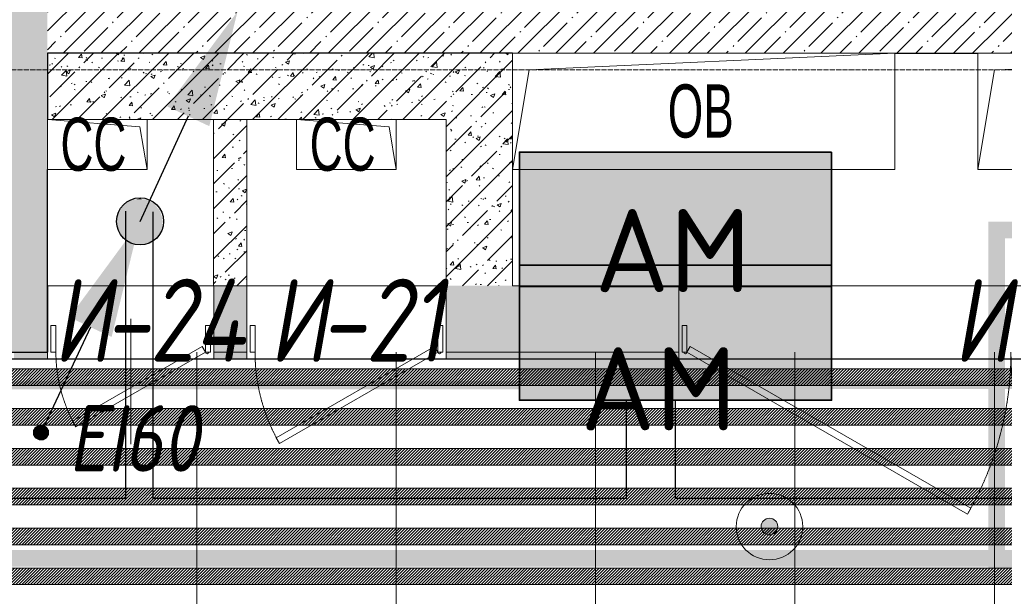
# Model space of a CAD drawing. Header units: millimetres. Extents: x -521669 to 178656, y -69521 to 560843.
# Tile 101 of 256: x -183736 to -180773, y 529444 to 531180. Entities that reach past the tile are written whole.
import ezdxf
from ezdxf import colors
from ezdxf.entities.mleader import LeaderData, LeaderLine
from ezdxf.math import Vec2, Vec3

# ---------------------------------------------------------------- set-up
doc = ezdxf.new("R2010")
doc.units = ezdxf.units.MM
for name, pattern in [('( Hidden )', [0.375, 0.25, -0.125]), ('-D1-02х01', [3, 2, -1]), ('-D1-03x03', [6, 3, -3]), ('-D1d1-15x02', [19, 15, -2, 0, -2]), ('DASHDOT', [25.4, 12.7, -6.35, 0, -6.35])]:
    doc.linetypes.add(name, pattern=pattern)
doc.layers.get('Defpoints').update_dxf_attribs({"color": 31})
for name, color, linetype, lineweight in [('_0', 7, 'Continuous', 13), ('A-DETL-GENF', 7, 'Continuous', 5), ('A-DOOR', 7, 'Continuous', 5), ('A-DOOR-IDEN', 7, 'Continuous', 9), ('A-GENM-HDLN', 7, '-D1-03x03', 5), ('A-WALL', 7, 'Continuous', 5), ('A-WALL-FNSH', 8, 'Continuous', 5), ('dim_pot', 183, 'Continuous', 9), ('dim_razv', 93, 'DASHDOT', 9), ('I-WALL', 7, 'Continuous', 5), ('M-EQPM', 7, 'Continuous', 5), ('M-EQPM-IDEN', 7, 'Continuous', 5), ('pot', 183, 'Continuous', 15), ('pot sh', 183, 'Continuous', 15), ('S-GRID', 7, 'Continuous', 5)]:
    doc.layers.add(name, color=color, linetype=linetype, lineweight=lineweight)
doc.layers.add('PDF17_0', color=30, linetype='Continuous', true_color=0xff7f00)
doc.layers.add('PDF17_Оборудование', color=7, linetype='Continuous', true_color=0xffffff)
for name, color, linetype in [('PDF17_Выноски', 7, 'Continuous'), ('PDF17_Стояк', 5, 'Continuous'), ('PDF_Text', 7, 'Continuous')]:
    doc.layers.add(name, color=color, linetype=linetype)
doc.layers.add('pol', color=7, linetype='Continuous', lineweight=15, true_color=0x738991)
doc.layers.add('Сводный план', color=1, linetype='Continuous', lineweight=0, true_color=0xff0000)
doc.styles.add('Arial Narrow_4', font='txt', dxfattribs={"width": 0.75, "height": 200})
doc.styles.add('fl_iso paper', font='isocpeur.ttf', dxfattribs={"width": 0.8, "oblique": 10})
doc.styles.add('In tre', font='isocpeur.ttf', dxfattribs={"width": 0.8, "oblique": 10})
doc.styles.add('PDF ISOCPEUR', font='isocpeur.ttf')
pattern_1 = [(45, (-192252.935, 520379.37), (-57.02463, 57.02463), []), (45, (-192195.91, 520379.37), (-57.02463, 57.02463), [100.806, -20.161, 3.353, -16.808])]
pattern_2 = [(45, (-192252.93, 520379.37), (-75.43415, 75.43415), [106.68, -17.78, 3.556, -17.78]), (45, (-192252.93, 520454.75), (-75.43415, 75.43415), []), (50, (-192252.93, 520379.37), (127.5292, -11.1576), [13.335, -146.685]), (355, (-192252.93, 520379.37), (-24.6697, 133.74), [10.668, -117.348]), (100.451, (-192242.31, 520378.44), (102.8597, 122.5818), [11.333, -124.663]), (46.184, (-192252.93, 520414.93), (189.7552, -29.4304), [20.002, -220.027]), (96.636, (-192237.12, 520412.47), (166.1822, 173.1996), [17, -186.995]), (351.184, (-192252.93, 520414.93), (166.184, 173.1976), [16.002, -176.022]), (21, (-192235.15, 520406.04), (106.13027, -71.586), [13.335, -146.685]), (326, (-192235.15, 520406.04), (43.2619, 128.9318), [10.668, -117.348]), (71.451, (-192226.31, 520400.07), (149.392, 57.34505), [11.333, -124.663]), (37.5, (-192252.935, 520379.367), (2.16223, 59.18836), [3.353, -112.573, 3.353, -115.773, -117.792]), (37.5, (-192252.935, 520379.367), (2.16223, 59.18836), [-235.052, 3.353, -114.44]), (7.5, (-192252.935, 520379.367), (46.77386, 70.12615), [3.353, -64.567, 3.353, -109.906, -44.894]), (7.5, (-192252.935, 520379.367), (46.77386, 70.12615), [-181.178, 3.353, -41.542]), (327.5, (-192292.584, 520379.367), (94.91367, -4.01009), [3.353, -41.097, 3.353, -135.331, -184.023]), (327.5, (-192292.584, 520379.367), (94.91367, -4.01009), [-183.134, 3.353, -180.67]), (317.5, (-192310.36, 520379.37), (103.69057, 17.7988), [3.353, -54.432, 3.353, -88.748, -130.683]), (317.5, (-192310.36, 520379.37), (103.69057, 17.7988), [-149.885, 3.353, -127.33])]

# ---------------------------------------------------------------- blocks, each defined once
blk = doc.blocks.new('fhjhjd2344')
at = {"layer": 'PDF17_0', "lineweight": 25}
for points in [[(8885.6, 10174.3), (8885.6, 9308.9), (7296.4, 9308.9)], [(17902.5, 19550.9), (17902.5, 12356.1), (17902.5, 9306.7), (14510.3, 9308.9), (14510.3, 11518.1), (13619.4, 11518.1), (13619.4, 13253.3), (13306.2, 13253.3), (13306.2, 11518.1), (12836.4, 11518.1), (12836.4, 12584.6), (11575.2, 12584.6), (11575.2, 11175.3), (14023.6, 11175.3), (14023.6, 9308.9), (10540.4, 9308.9), (10540.4, 9605.1), (10392.3, 9605.1), (10392.3, 9308.9), (8968.2, 9308.9), (8968.2, 10172.2)]]:
    blk.add_lwpolyline(points, dxfattribs=at)
at = {"layer": 'PDF17_Выноски', "transparency": 33554559}
for points in [[(8631.7, 9507.8), (8612.6, 9524.7), (8606.3, 9514.1)], [(8606.3, 9514.1), (8606.3, 9501.4), (8631.7, 9507.8)], [(8625.3, 9531), (8631.7, 9507.8), (8612.6, 9524.7)], [(8638, 9531), (8625.3, 9531), (8631.7, 9507.8)], [(8631.7, 9507.8), (8648.6, 9524.7), (8638, 9531)], [(8655, 9514.1), (8631.7, 9507.8), (8648.6, 9524.7)], [(8655, 9501.4), (8655, 9514.1), (8631.7, 9507.8)], [(8606.3, 9501.4), (8631.7, 9507.8), (8612.6, 9490.8)], [(8631.7, 9507.8), (8612.6, 9490.8), (8625.3, 9484.5)], [(8625.3, 9484.5), (8638, 9484.5), (8631.7, 9507.8)], [(8638, 9484.5), (8631.7, 9507.8), (8648.6, 9490.8)], [(8631.7, 9507.8), (8648.6, 9490.8), (8655, 9501.4)]]:
    blk.add_solid(points, dxfattribs=at)
at = {"layer": 'PDF17_Оборудование', "transparency": 33554559}
for points in [[(11010.2, 10352.1), (10070.7, 10352.1), (11010.2, 9947.9)], [(10070.7, 10352.1), (11010.2, 9947.9), (10070.7, 9947.9)], [(11010.2, 10011.4), (10070.7, 10011.4), (11010.2, 9605.1)], [(10070.7, 10011.4), (11010.2, 9605.1), (10070.7, 9605.1)]]:
    blk.add_solid(points, dxfattribs=at)
at = {"layer": 'PDF17_Стояк', "lineweight": 30}
for points in [[(9074, 10460), (8927.9, 10142.6)], [(8779.8, 9825.2), (8631.7, 9507.8)]]:
    blk.add_lwpolyline(points, dxfattribs=at)
at = {"layer": 'PDF17_Стояк', "lineweight": 25}
blk.add_circle((8929, 10143.7), 70.9, dxfattribs=at)
at = {"layer": 'PDF17_Стояк', "transparency": 33554559}
for points in [[(9222.1, 10775.3), (9137.4, 10430.4), (9010.5, 10489.7)], [(8881.4, 10195.5), (8976.6, 10191.3), (8877.2, 10191.3)], [(8887.7, 10199.7), (8972.4, 10195.5), (8881.4, 10195.5)], [(8972.4, 10195.5), (8881.4, 10195.5), (8976.6, 10191.3)], [(8892, 10201.9), (8968.2, 10199.7), (8887.7, 10199.7)], [(8968.2, 10199.7), (8887.7, 10199.7), (8972.4, 10195.5)], [(8898.3, 10206.1), (8961.8, 10201.9), (8892, 10201.9)], [(8961.8, 10201.9), (8892, 10201.9), (8968.2, 10199.7)], [(8904.7, 10208.2), (8955.5, 10206.1), (8898.3, 10206.1)], [(8955.5, 10206.1), (8898.3, 10206.1), (8961.8, 10201.9)], [(8911, 10210.3), (8949.1, 10208.2), (8904.7, 10208.2)], [(8949.1, 10208.2), (8904.7, 10208.2), (8955.5, 10206.1)], [(8917.4, 10210.3), (8942.8, 10210.3), (8911, 10210.3)], [(8942.8, 10210.3), (8911, 10210.3), (8949.1, 10208.2)], [(8930.1, 10212.4), (8934.3, 10210.3), (8917.4, 10210.3)], [(8934.3, 10210.3), (8917.4, 10210.3), (8942.8, 10210.3)], [(8862.3, 10168), (8993.5, 10161.7), (8860.2, 10161.7)], [(8864.5, 10174.3), (8991.4, 10168), (8862.3, 10168)], [(8991.4, 10168), (8862.3, 10168), (8993.5, 10161.7)], [(8868.7, 10180.7), (8989.3, 10174.3), (8864.5, 10174.3)], [(8989.3, 10174.3), (8864.5, 10174.3), (8991.4, 10168)], [(8872.9, 10184.9), (8985.1, 10180.7), (8868.7, 10180.7)], [(8985.1, 10180.7), (8868.7, 10180.7), (8989.3, 10174.3)], [(8877.2, 10191.3), (8980.9, 10184.9), (8872.9, 10184.9)], [(8980.9, 10184.9), (8872.9, 10184.9), (8985.1, 10180.7)], [(8976.6, 10191.3), (8877.2, 10191.3), (8980.9, 10184.9)], [(8927.9, 10142.6), (8843.3, 9795.6), (8716.3, 9854.8)], [(8860.2, 10161.7), (8995.7, 10155.3), (8858.1, 10155.3)], [(8995.7, 10155.3), (8858.1, 10155.3), (8995.7, 10149)], [(8858.1, 10155.3), (8995.7, 10149), (8858.1, 10149)], [(8995.7, 10149), (8858.1, 10149), (8997.8, 10142.6)], [(8858.1, 10149), (8997.8, 10142.6), (8858.1, 10142.6)], [(8997.8, 10142.6), (8858.1, 10142.6), (8995.7, 10136.3)], [(8858.1, 10142.6), (8995.7, 10136.3), (8858.1, 10136.3)], [(8995.7, 10136.3), (8858.1, 10136.3), (8995.7, 10127.8)], [(8858.1, 10136.3), (8995.7, 10127.8), (8858.1, 10127.8)], [(8993.5, 10161.7), (8860.2, 10161.7), (8995.7, 10155.3)], [(8995.7, 10127.8), (8858.1, 10127.8), (8993.5, 10121.4)], [(8858.1, 10127.8), (8993.5, 10121.4), (8860.2, 10121.4)], [(8993.5, 10121.4), (8860.2, 10121.4), (8991.4, 10115.1)], [(8860.2, 10121.4), (8991.4, 10115.1), (8862.3, 10115.1)], [(8991.4, 10115.1), (8862.3, 10115.1), (8989.3, 10110.9)], [(8862.3, 10115.1), (8989.3, 10110.9), (8864.5, 10110.9)], [(8989.3, 10110.9), (8864.5, 10110.9), (8985.1, 10104.5)], [(8864.5, 10110.9), (8985.1, 10104.5), (8868.7, 10104.5)], [(8985.1, 10104.5), (8868.7, 10104.5), (8980.9, 10098.2)], [(8868.7, 10104.5), (8980.9, 10098.2), (8872.9, 10098.2)], [(8980.9, 10098.2), (8872.9, 10098.2), (8976.6, 10093.9)], [(8872.9, 10098.2), (8976.6, 10093.9), (8877.2, 10093.9)], [(8976.6, 10093.9), (8877.2, 10093.9), (8972.4, 10089.7)], [(8877.2, 10093.9), (8972.4, 10089.7), (8881.4, 10089.7)], [(8972.4, 10089.7), (8881.4, 10089.7), (8968.2, 10085.5)], [(8881.4, 10089.7), (8968.2, 10085.5), (8887.7, 10085.5)], [(8968.2, 10085.5), (8887.7, 10085.5), (8961.8, 10081.2)], [(8887.7, 10085.5), (8961.8, 10081.2), (8892, 10081.2)], [(8961.8, 10081.2), (8892, 10081.2), (8955.5, 10079.1)], [(8892, 10081.2), (8955.5, 10079.1), (8898.3, 10079.1)], [(8955.5, 10079.1), (8898.3, 10079.1), (8949.1, 10074.9)], [(8898.3, 10079.1), (8949.1, 10074.9), (8904.7, 10074.9)], [(8949.1, 10074.9), (8904.7, 10074.9), (8942.8, 10074.9)], [(8904.7, 10074.9), (8942.8, 10074.9), (8911, 10074.9)], [(8911, 10074.9), (8917.4, 10072.8), (8934.3, 10072.8)], [(8911, 10074.9), (8942.8, 10074.9), (8934.3, 10072.8)], [(8917.4, 10072.8), (8934.3, 10072.8), (8930.1, 10072.8)]]:
    blk.add_solid(points, dxfattribs=at)
at = {"layer": 'PDF_Text', "color": 177, "lineweight": 35, "true_color": 0x283188}
for points in [[(11010.2, 10352.1), (10070.7, 10352.1), (10070.7, 9947.9), (11010.2, 9947.9)], [(11010.2, 10011.4), (10070.7, 10011.4), (10070.7, 9605.1), (11010.2, 9605.1)]]:
    blk.add_lwpolyline(points, close=True, dxfattribs=at)
at = {"layer": 'PDF_Text', "color": 177, "true_color": 0x283188, "char_height": 249.93, "attachment_point": 7, "style": 'PDF ISOCPEUR'}
for s, insert in [('АМ', (10297.1, 9930.4)), ('АМ ', (10254.6, 9514.1))]:
    blk.add_mtext(s, dxfattribs=dict(at, insert=insert))
blk = doc.blocks.new('uyuty575')
at = {"layer": 'Сводный план', "lineweight": 13, "true_color": 0x00c200}
h = blk.add_hatch(color=92, dxfattribs=at)
h.dxf.hatch_style = 1
edge = h.paths.add_edge_path()
edge.add_arc((10823.2, 9224.8), 25, 0, 360)
at = {"layer": 'Сводный план', "color": 96, "true_color": 0x008000, "const_width": 50}
for points in [[(12111, 10442.8), (12100.1, 10118.8), (11507, 10118), (11507, 9125.7), (11775.3, 9122), (11775, 7351.5)], [(27847.6, 9129.4), (6981.5, 9129.5), (7127.2, 9125.8), (7125, 7640.5)]]:
    blk.add_lwpolyline(points, dxfattribs=at)
at = {"layer": 'Сводный план', "color": 92, "lineweight": 13, "true_color": 0x00c200}
for radius in [100, 25]:
    blk.add_circle((10823.2, 9224.8), radius, dxfattribs=at)
blk = doc.blocks.new('A_MEQ_DoorWall - ОВ-7411846-50_AS_M_L35')
at = {"layer": 'A-DOOR'}
for p, q in [((-5.6, 587.5), (-850, 100)), ((-840, 82.7), (4.4, 570.2)), ((4.4, 570.2), (-5.6, 587.5)), ((245.6, 570.2), (255.6, 587.5)), ((1090, 82.7), (245.6, 570.2)), ((255.6, 587.5), (1100, 100)), ((-875, 100), (-875, -100)), ((-850, 100), (-865, 100)), ((-865, 100), (-865, 20)), ((-850, 20), (-850, 100)), ((-850, 100), (-840, 82.7)), ((1100, 100), (1090, 82.7)), ((1115, 100), (1100, 100)), ((1100, 100), (1100, 20)), ((1115, 20), (1115, 100)), ((1125, 100), (1125, -100)), ((-865, 20), (-850, 20)), ((1100, 20), (1115, 20))]:
    blk.add_line(p, q, dxfattribs=at)
at = {"layer": 'A-DOOR', "linetype": '-D1-02х01'}
for centre, start, end in [((-850, 100), 360, 30), ((1100, 100), 150, 180)]:
    blk.add_arc(centre, 975, start, end, dxfattribs=at)
at = {"layer": 'A-DOOR'}
for centre in [(-855, 100), (1105, 100)]:
    blk.add_arc(centre, 5, 0, 180, dxfattribs=at)
blk = doc.blocks.new('A_MEQ_OpeningShaft-Rectangular - СС-5234638-50_AS_M_L35')
at = {"layer": 'A-DETL-GENF'}
for p, q in [((0, 150), (300, 150)), ((21.4, 21.4), (0, 150)), ((0, 150), (300, 150)), ((0, 0), (0, 150)), ((0, 150), (21.4, 21.4)), ((300, 150), (300, 0)), ((300, 0), (300, 150)), ((300, 0), (0, 0)), ((300, 0), (21.4, 21.4)), ((21.4, 21.4), (300, 0))]:
    blk.add_line(p, q, dxfattribs=at)
at = {"layer": 'A-GENM-HDLN'}
for p, q in [((0, 150), (0, 0)), ((300, 150), (0, 150)), ((300, 0), (300, 150)), ((0, 0), (300, 0))]:
    blk.add_line(p, q, dxfattribs=at)
blk = doc.blocks.new('A_MEQ_OpeningShaft-Rectangular - ОВ-5047632-50_AS_M_L35')
at = {"layer": 'A-DETL-GENF'}
for p, q in [((1150, 0), (0, 0)), ((0, 0), (0, -350)), ((50, -50), (1150, 0)), ((1150, 0), (1150, -350)), ((0, -350), (50, -50)), ((0, -350), (1150, -350))]:
    blk.add_line(p, q, dxfattribs=at)
at = {"layer": 'A-GENM-HDLN'}
for p, q in [((1150, 0), (0, 0)), ((0, 0), (0, -350)), ((1150, -350), (1150, 0)), ((0, -350), (1150, -350))]:
    blk.add_line(p, q, dxfattribs=at)
blk = doc.blocks.new('A_MEQ_OpeningShaft-Rectangular - ВК-5266179-50_AS_M_L35')
at = {"layer": 'A-DETL-GENF'}
for p, q in [((1650, 0), (0, 0)), ((0, 0), (0, -350)), ((50, -50), (1650, 0)), ((1650, 0), (1650, -350)), ((0, -350), (50, -50)), ((0, -350), (1650, -350))]:
    blk.add_line(p, q, dxfattribs=at)
at = {"layer": 'A-GENM-HDLN'}
for p, q in [((1650, 0), (0, 0)), ((0, 0), (0, -350)), ((1650, -350), (1650, 0)), ((0, -350), (1650, -350))]:
    blk.add_line(p, q, dxfattribs=at)
blk = doc.blocks.new('A_MEQ_DoorWall - ОВ-7393793-50_AS_M_L35')
at = {"layer": 'A-DOOR'}
for p, q in [((326.3, 375), (-150, 100)), ((-140, 82.7), (336.3, 357.7)), ((336.3, 357.7), (326.3, 375)), ((-175, 100), (-175, -100)), ((-150, 100), (-165, 100)), ((-165, 100), (-165, 20)), ((-150, 20), (-150, 100)), ((-150, 100), (-140, 82.7)), ((415, 100), (400, 100)), ((400, 100), (400, 20)), ((415, 20), (415, 100)), ((425, 100), (425, -100)), ((-165, 20), (-150, 20)), ((400, 20), (415, 20))]:
    blk.add_line(p, q, dxfattribs=at)
at = {"layer": 'A-DOOR', "linetype": '-D1-02х01'}
blk.add_arc((-150, 100), 550, 360, 30, dxfattribs=at)
at = {"layer": 'A-DOOR'}
blk.add_arc((-155, 100), 5, 0, 180, dxfattribs=at)
blk = doc.blocks.new('A_MEQ_DoorWall - ОВ-7393835-50_AS_M_L35')
at = {"layer": 'A-DOOR'}
for p, q in [((289.7, 325), (-100, 100)), ((-90, 82.7), (299.7, 307.7)), ((299.7, 307.7), (289.7, 325)), ((-125, 100), (-125, -100)), ((-100, 100), (-115, 100)), ((-115, 100), (-115, 20)), ((-100, 20), (-100, 100)), ((-100, 100), (-90, 82.7)), ((365, 100), (350, 100)), ((350, 100), (350, 20)), ((365, 20), (365, 100)), ((375, 100), (375, -100)), ((-115, 20), (-100, 20)), ((350, 20), (365, 20))]:
    blk.add_line(p, q, dxfattribs=at)
at = {"layer": 'A-DOOR', "linetype": '-D1-02х01'}
blk.add_arc((-100, 100), 450, 360, 30, dxfattribs=at)
at = {"layer": 'A-DOOR'}
blk.add_arc((-105, 100), 5, 0, 180, dxfattribs=at)

msp = doc.modelspace()

# ---------------------------------------------------------------- hatches: boundary and pattern name
at = {"layer": '_0', "transparency": 33554534}
h = msp.add_hatch(color=252, dxfattribs=at)
h.dxf.hatch_style = 1
h.paths.add_polyline_path([(-154802.1, 519878.6), (-192753.7, 519878.6), (-192753.7, 549830.2), (-154802.1, 549830.2)])
h.paths.add_polyline_path([(-179202.9, 539329.4), (-183852.9, 539329.4), (-183852.9, 541329.4), (-182952.9, 541329.4), (-166902.9, 541329.4), (-163702.9, 541329.4), (-163702.9, 539329.4), (-169852.9, 539329.4), (-169852.9, 530379.4), (-163702.9, 530379.4), (-163702.9, 528379.4), (-183952.9, 528379.4), (-183952.9, 528379.4), (-186002.9, 528379.4), (-186002.9, 530379.4), (-183852.9, 530379.4), (-183852.9, 534429.4), (-179002.9, 534429.4), (-179002.9, 532929.4), (-177352.9, 532929.4), (-177352.9, 537229.4), (-179202.9, 537229.4)], flags=16)
at = {"layer": 'A-WALL'}
h = msp.add_hatch(dxfattribs=at)
h.set_pattern_fill('FP_1', color=256, style=0, pattern_type=2)
h.set_pattern_definition(pattern_1)
h.paths.add_polyline_path([(-183852.9, 530179.4), (-183652.9, 530179.4), (-183652.9, 539529.4), (-183852.9, 539529.4), (-183852.9, 530332.3)])
h = msp.add_hatch(dxfattribs=at)
h.set_pattern_fill('FP_1', color=256, style=0, pattern_type=2)
h.set_pattern_definition(pattern_1)
h.paths.add_polyline_path([(-179002.9, 531079.4), (-179002.9, 531279.4), (-183652.9, 531279.4), (-183652.9, 531079.4), (-179093.4, 531079.4)])
at = {"layer": 'I-WALL'}
h = msp.add_hatch(dxfattribs=at)
h.set_pattern_fill('FP_15', color=256, style=0, pattern_type=2)
h.set_pattern_definition(pattern_2)
h.paths.add_polyline_path([(-183652.9, 530879.4), (-182452.9, 530879.4), (-182452.9, 531079.4), (-183652.9, 531079.4), (-183652.9, 531059.9)])
h = msp.add_hatch(dxfattribs=at)
h.set_pattern_fill('FP_15', color=256, style=0, pattern_type=2)
h.set_pattern_definition(pattern_2)
h.paths.add_polyline_path([(-182347.2, 530379.4), (-182252.9, 530379.4), (-182252.9, 531079.4), (-182452.9, 531079.4), (-182452.9, 530379.4)])
h = msp.add_hatch(dxfattribs=at)
h.set_pattern_fill('FP_15', color=256, style=0, pattern_type=2)
h.set_pattern_definition(pattern_2)
h.paths.add_polyline_path([(-183152.9, 530379.4), (-183052.9, 530379.4), (-183052.9, 530879.4), (-183152.9, 530879.4), (-183152.9, 530574.9)])
h = msp.add_hatch(dxfattribs=at)
h.set_pattern_fill('FP_15', color=256, style=0, pattern_type=2)
h.set_pattern_definition(pattern_2)
h.paths.add_polyline_path([(-179517.8, 530179.4), (-179002.9, 530179.4), (-179002.9, 530379.4), (-179752.9, 530379.4), (-179752.9, 530179.4)])
h.paths.add_polyline_path([(-182064.2, 530179.4), (-181752.9, 530179.4), (-181752.9, 530379.4), (-182452.9, 530379.4), (-182452.9, 530179.4), (-182347.2, 530179.4)])
h.paths.add_polyline_path([(-183152.2, 530179.4), (-183052.9, 530179.4), (-183052.9, 530379.4), (-183152.2, 530379.4), (-183152.2, 530211.1)])
h.paths.add_polyline_path([(-183652.9, 530179.4), (-183652.2, 530179.4), (-183652.9, 530332.3)])
at = {"layer": 'I-WALL', "true_color": 0xf5f3ef}
for points in [[(-183652.9, 530159.4), (-183652.9, 530179.4), (-183752.9, 530179.4), (-183752.9, 530159.4)], [(-183102.9, 530159.4), (-183102.9, 530179.4), (-183152.2, 530179.4), (-183152.2, 530159.4)]]:
    msp.add_hatch(color=7, dxfattribs=at).paths.add_polyline_path(points)
h = msp.add_hatch(color=7, dxfattribs=at)
h.paths.add_polyline_path([(-182352.9, 530159.4), (-182352.9, 530179.4), (-182452.9, 530179.4), (-182452.9, 530159.4)])
h.paths.add_polyline_path([(-183054.5, 530159.4), (-183052.9, 530159.4), (-183052.9, 530179.4), (-183102.9, 530179.4), (-183102.9, 530159.4)])
h = msp.add_hatch(color=7, dxfattribs=at)
h.paths.add_polyline_path([(-179752.9, 530159.4), (-179002.9, 530159.4), (-179002.9, 530179.4), (-179752.9, 530179.4)])
h.paths.add_polyline_path([(-181752.9, 530159.4), (-181752.9, 530179.4), (-182352.9, 530179.4), (-182352.9, 530159.4), (-181781.3, 530159.4)])

# ---------------------------------------------------------------- linework, layer by layer
at = {"layer": 'A-DOOR-IDEN'}
msp.add_line((-183402.2, 530279.4), (-183401.9, 529902.1), dxfattribs=at)
at = {"layer": 'A-WALL', "lineweight": 25}
for p, q in [((-182252.9, 531079.4), (-183652.9, 531079.4)), ((-183652.9, 531079.4), (-183652.9, 530879.4)), ((-181102.9, 531079.4), (-180852.9, 531079.4)), ((-183652.9, 530179.4), (-183652.9, 530729.4)), ((-183652.9, 530379.4), (-183652.9, 530179.4)), ((-183852.9, 530179.4), (-183652.9, 530179.4))]:
    msp.add_line(p, q, dxfattribs=at)
at = {"layer": 'A-WALL', "lineweight": 9}
for p, q in [((-183352.9, 530879.4), (-183152.9, 530879.4)), ((-183152.9, 530879.4), (-183152.9, 530379.4)), ((-183052.9, 530379.4), (-183052.9, 530879.4)), ((-183052.9, 530879.4), (-182902.9, 530879.4)), ((-182602.9, 530879.4), (-182452.9, 530879.4)), ((-182452.9, 530879.4), (-182452.9, 530379.4)), ((-182252.9, 530379.4), (-182252.9, 530729.4)), ((-183652.2, 530379.4), (-183652.9, 530379.4)), ((-183652.2, 530179.4), (-183652.2, 530379.4)), ((-183152.9, 530379.4), (-183152.2, 530379.4)), ((-183152.2, 530379.4), (-183152.2, 530179.4)), ((-183052.9, 530179.4), (-183052.9, 530379.4)), ((-182452.9, 530379.4), (-182452.9, 530179.4)), ((-181752.9, 530379.4), (-182252.9, 530379.4)), ((-181752.9, 530179.4), (-181752.9, 530379.4)), ((-183652.9, 530179.4), (-183652.2, 530179.4)), ((-183152.2, 530179.4), (-183052.9, 530179.4)), ((-182452.9, 530179.4), (-181752.9, 530179.4))]:
    msp.add_line(p, q, dxfattribs=at)
at = {"layer": 'A-WALL'}
for p, q in [((-183052.9, 530879.4), (-183152.9, 530879.4)), ((-183152.2, 530379.4), (-183052.9, 530379.4))]:
    msp.add_line(p, q, dxfattribs=at)
at = {"layer": 'A-WALL-FNSH'}
for p, q in [((-183652.2, 530159.4), (-183652.2, 530179.4)), ((-183152.2, 530179.4), (-183152.2, 530159.4)), ((-183052.9, 530159.4), (-183052.9, 530179.4)), ((-182452.9, 530179.4), (-182452.9, 530159.4)), ((-181752.9, 530159.4), (-181752.9, 530179.4)), ((-185782.9, 530159.4), (-183652.2, 530159.4)), ((-183152.2, 530159.4), (-183052.9, 530159.4)), ((-182452.9, 530159.4), (-181752.9, 530159.4))]:
    msp.add_line(p, q, dxfattribs=at)
at = {"layer": 'Defpoints'}
msp.add_lwpolyline([(-185782.9, 530159.4), (-178982.9, 530159.4), (-178982.9, 531279.4), (-179152.9, 531279.4), (-179152.9, 532729.4), (-178802.9, 532729.4), (-178802.9, 532879.4), (-177372.9, 532879.4), (-177372.9, 530159.4), (-174582.9, 530159.4)], dxfattribs=at)
at = {"layer": 'I-WALL'}
for p, q in [((-183652.2, 530379.4), (-183152.9, 530379.4)), ((-183052.9, 530379.4), (-182452.9, 530379.4)), ((-181752.9, 530379.4), (-179752.9, 530379.4)), ((-183152.2, 530159.4), (-183652.2, 530159.4)), ((-182452.9, 530159.4), (-183052.9, 530159.4)), ((-179752.9, 530159.4), (-181752.9, 530159.4))]:
    msp.add_line(p, q, dxfattribs=at)
at = {"layer": 'S-GRID', "linetype": '-D1d1-15x02'}
msp.add_line((-195278.8, 531029.4), (-154847.2, 531029.4), dxfattribs=at)

# ---------------------------------------------------------------- block references
at = {"layer": 'A-DOOR', "color": 8, "true_color": 0x7f7f7f, "rotation": 180}
for name, p in [('A_MEQ_DoorWall - ОВ-7393835-50_AS_M_L35', (-183277.2, 530279.4)), ('A_MEQ_DoorWall - ОВ-7393793-50_AS_M_L35', (-182627.9, 530279.4)), ('A_MEQ_DoorWall - ОВ-7411846-50_AS_M_L35', (-180627.9, 530279.4))]:
    msp.add_blockref(name, p, dxfattribs=at)
at = {"layer": 'M-EQPM'}
for name, p in [('A_MEQ_OpeningShaft-Rectangular - ОВ-5047632-50_AS_M_L35', (-182252.9, 531079.4)), ('A_MEQ_OpeningShaft-Rectangular - ВК-5266179-50_AS_M_L35', (-180852.9, 531079.4))]:
    msp.add_blockref(name, p, dxfattribs=at)
at = {"layer": 'M-EQPM', "rotation": 180}
for p in [(-183352.9, 530879.4), (-182602.9, 530879.4)]:
    msp.add_blockref('A_MEQ_OpeningShaft-Rectangular - СС-5234638-50_AS_M_L35', p, dxfattribs=at)

# ---------------------------------------------------------------- texts
at = {"layer": 'A-DOOR-IDEN', "lineweight": 5, "attachment_point": 1, "style": 'fl_iso paper'}
for s, insert, char_height, width in [('И', (-183635.9, 530400.4), 250, 186.392), ('-24', (-183482.1, 530400.4), 250, 372.785), ('И', (-182985.9, 530400.4), 250, 186.392), ('-21', (-182832.1, 530400.4), 250, 372.785), ('И', (-180926.3, 530400.4), 250, 186.392), ('EI60', (-183588.7, 530019.7), 200, 444.937)]:
    msp.add_mtext(s, dxfattribs=dict(at, insert=insert, char_height=char_height, width=width))
at = {"layer": 'M-EQPM-IDEN', "char_height": 160, "attachment_point": 1, "style": 'Arial Narrow_4'}
for s, insert, width in [('ОВ', (-181785.9, 530985.5), 246.519), ('СС', (-183613.5, 530885.5), 252.532), ('СС', (-182863.5, 530885.5), 252.532)]:
    msp.add_mtext(s, dxfattribs=dict(at, insert=insert, width=width))

# ---------------------------------------------------------------- next in the draw order: leaders
at = {"layer": 'dim_pot', "color": 0, "linetype": 'ByBlock'}
ml = msp.add_multileader_mtext('Standard', dxfattribs=at)
ml.set_content('Подвесной потолок ГКЛ', style='In tre')
ml.set_leader_properties()
ml.build(insert=Vec2(0, 0))
ml.multileader.update_dxf_attribs({"text_left_attachment_type": 6, "text_right_attachment_type": 6, "dogleg_length": 1, "arrow_head_size": 0, "scale": 50})
ctx = ml.context
ctx.base_point, ctx.scale, ctx.char_height, ctx.arrow_head_size, ctx.landing_gap_size, ctx.plane_origin = Vec3(-107624.8, 527005), 50, 200, 0, 4.5, Vec3(-116563.6, 531845)
ctx.left_attachment, ctx.right_attachment, ctx.text_align_type = 6, 6, 2
notes = []
notes.append((ctx, [(0, (1, 1, 0), (-107674.8, 527005), (1, 0), 50, [(1, [(-108503.9, 530642.6)], 0, [])])]))
ctx.mtext.insert, ctx.mtext.width, ctx.mtext.defined_height, ctx.mtext.alignment, ctx.mtext.flow_direction = Vec3(-105233.1, 527245), 2609.327, 696.6, 3, 5
ctx.mtext.has_bg_fill, ctx.mtext.bg_color, ctx.mtext.bg_scale_factor, ctx.mtext.bg_transparency, ctx.mtext.use_window_bg_color = 1, -1027028792, 1.5, 0, 1
for ctx, leaders in notes:
    for number, flags, end, landing, length, lines in leaders:
        leader = LeaderData()
        leader.index, (leader.has_last_leader_line, leader.has_dogleg_vector, leader.attachment_direction) = number, flags
        leader.last_leader_point, leader.dogleg_vector, leader.dogleg_length = Vec3(end), Vec3(landing), length
        for number, points, colour, breaks in lines:
            line = LeaderLine()
            line.index, line.vertices, line.color, line.breaks = number, Vec3.list(points), colors.encode_raw_color(colour), breaks
            leader.lines.append(line)
        ctx.leaders.append(leader)

# ---------------------------------------------------------------- next in the draw order: leaders
ml = msp.add_multileader_mtext('Standard', dxfattribs=at)
ml.set_content('Лючок 500х500 для обслуживания модулей управления клапанами, расположение уточнить по месту', style='In tre')
ml.set_leader_properties()
ml.build(insert=Vec2(0, 0))
ml.multileader.update_dxf_attribs({"text_left_attachment_type": 6, "text_right_attachment_type": 6, "dogleg_length": 1, "arrow_head_size": 0, "scale": 50})
ctx = ml.context
ctx.base_point, ctx.scale, ctx.char_height, ctx.arrow_head_size, ctx.landing_gap_size, ctx.plane_origin = Vec3(-114072.8, 526723.8), 50, 200, 0, 4.5, Vec3(-110707.8, 531841.2)
ctx.left_attachment, ctx.right_attachment, ctx.text_align_type = 6, 6, 2
notes = []
notes.append((ctx, [(1, (1, 1, 0), (-110496, 526723.8), (-1, 0), 50, [(1, [(-109614.7, 530629.4)], 0, [])])]))
ctx.mtext.insert, ctx.mtext.width, ctx.mtext.defined_height, ctx.mtext.alignment, ctx.mtext.flow_direction = Vec3(-110550.5, 526983.8), 3637.528, 407.5, 3, 5
ctx.mtext.has_bg_fill, ctx.mtext.bg_color, ctx.mtext.bg_scale_factor, ctx.mtext.bg_transparency, ctx.mtext.use_window_bg_color = 1, -1027028792, 1.5, 0, 1
for ctx, leaders in notes:
    for number, flags, end, landing, length, lines in leaders:
        leader = LeaderData()
        leader.index, (leader.has_last_leader_line, leader.has_dogleg_vector, leader.attachment_direction) = number, flags
        leader.last_leader_point, leader.dogleg_vector, leader.dogleg_length = Vec3(end), Vec3(landing), length
        for number, points, colour, breaks in lines:
            line = LeaderLine()
            line.index, line.vertices, line.color, line.breaks = number, Vec3.list(points), colors.encode_raw_color(colour), breaks
            leader.lines.append(line)
        ctx.leaders.append(leader)

# ---------------------------------------------------------------- next in the draw order: hatches: boundary and pattern name
at = {"layer": 'pot sh', "linetype": 'ByBlock', "lineweight": 0, "true_color": 0x91caaf}
h = msp.add_hatch(dxfattribs=at)
h.set_pattern_fill('ANSI31', color=253, scale=2, angle=180)
h.set_pattern_definition([(225, (-232889.5126, 520379.3666), (4.49012806, -4.49012806), [])])
h.paths.add_polyline_path([(-185782.9, 530129.4), (-163922.9, 530129.4), (-163922.9, 530079.4), (-185782.9, 530079.4)])
h = msp.add_hatch(dxfattribs=at)
h.set_pattern_fill('ANSI31', color=253, scale=2, angle=180)
h.set_pattern_definition([(225, (-232889.5126, 520259.3666), (4.49012806, -4.49012806), [])])
h.paths.add_polyline_path([(-185782.9, 530009.4), (-163922.9, 530009.4), (-163922.9, 529959.4), (-185782.9, 529959.4)])
h = msp.add_hatch(dxfattribs=at)
h.set_pattern_fill('ANSI31', color=253, scale=2, angle=180)
h.set_pattern_definition([(225, (-232889.5126, 520139.3666), (4.49012806, -4.49012806), [])])
h.paths.add_polyline_path([(-185782.9, 529889.4), (-163922.9, 529889.4), (-163922.9, 529839.4), (-185782.9, 529839.4)])
h = msp.add_hatch(dxfattribs=at)
h.set_pattern_fill('ANSI31', color=253, scale=2, angle=180)
h.set_pattern_definition([(225, (-232889.5126, 520019.3666), (4.49012806, -4.49012806), [])])
h.paths.add_polyline_path([(-185782.9, 529769.4), (-163922.9, 529769.4), (-163922.9, 529719.4), (-185782.9, 529719.4)])
h = msp.add_hatch(dxfattribs=at)
h.set_pattern_fill('ANSI31', color=253, scale=2, angle=180)
h.set_pattern_definition([(225, (-232889.5126, 519899.3666), (4.49012806, -4.49012806), [])])
h.paths.add_polyline_path([(-185782.9, 529649.4), (-163922.9, 529649.4), (-163922.9, 529599.4), (-185782.9, 529599.4)])
h = msp.add_hatch(dxfattribs=at)
h.set_pattern_fill('ANSI31', color=253, scale=2, angle=180)
h.set_pattern_definition([(225, (-232889.5126, 519779.3666), (4.49012806, -4.49012806), [])])
h.paths.add_polyline_path([(-185782.9, 529529.4), (-163922.9, 529529.4), (-163922.9, 529479.4), (-185782.9, 529479.4)])

# ---------------------------------------------------------------- next in the draw order: linework, layer by layer
at = {"layer": 'pot'}
msp.add_lwpolyline([(-185782.9, 528599.4), (-185782.9, 529309.4), (-185782.9, 529309.4), (-185782.9, 530159.4), (-163922.9, 530159.4), (-163922.9, 528599.4), (-184222.9, 528599.4), (-184222.9, 528599.4)], close=True, dxfattribs=at)
at = {"layer": 'pot sh'}
for points in [[(-185782.9, 530129.4), (-163922.9, 530129.4), (-163922.9, 530079.4), (-185782.9, 530079.4)], [(-185782.9, 530009.4), (-163922.9, 530009.4), (-163922.9, 529959.4), (-185782.9, 529959.4)], [(-185782.9, 529889.4), (-163922.9, 529889.4), (-163922.9, 529839.4), (-185782.9, 529839.4)], [(-185782.9, 529769.4), (-163922.9, 529769.4), (-163922.9, 529719.4), (-185782.9, 529719.4)], [(-185782.9, 529649.4), (-163922.9, 529649.4), (-163922.9, 529599.4), (-185782.9, 529599.4)], [(-185782.9, 529529.4), (-163922.9, 529529.4), (-163922.9, 529479.4), (-185782.9, 529479.4)]]:
    msp.add_lwpolyline(points, close=True, dxfattribs=at)

# ---------------------------------------------------------------- next in the draw order: leaders
at = {"layer": 'dim_pot', "color": 0, "linetype": 'ByBlock'}
ml = msp.add_multileader_mtext('Standard', dxfattribs=at)
ml.set_content('Подвесной потолок ГКЛ', style='In tre')
ml.set_leader_properties()
ml.build(insert=Vec2(0, 0))
ml.multileader.update_dxf_attribs({"text_left_attachment_type": 6, "text_right_attachment_type": 6, "dogleg_length": 1, "arrow_head_size": 0, "scale": 50})
ctx = ml.context
ctx.base_point, ctx.scale, ctx.char_height, ctx.arrow_head_size, ctx.landing_gap_size, ctx.plane_origin = Vec3(-172363.3, 527005), 50, 200, 0, 4.5, Vec3(-181302, 531845)
ctx.left_attachment, ctx.right_attachment, ctx.text_align_type = 6, 6, 2
notes = []
notes.append((ctx, [(0, (1, 1, 0), (-172413.3, 527005), (1, 0), 50, [(1, [(-173242.3, 530642.6)], 0, [])])]))
ctx.mtext.insert, ctx.mtext.width, ctx.mtext.defined_height, ctx.mtext.alignment, ctx.mtext.flow_direction = Vec3(-169971.5, 527245), 2609.327, 696.6, 3, 5
ctx.mtext.has_bg_fill, ctx.mtext.bg_color, ctx.mtext.bg_scale_factor, ctx.mtext.bg_transparency, ctx.mtext.use_window_bg_color = 1, -1027028792, 1.5, 0, 1
for ctx, leaders in notes:
    for number, flags, end, landing, length, lines in leaders:
        leader = LeaderData()
        leader.index, (leader.has_last_leader_line, leader.has_dogleg_vector, leader.attachment_direction) = number, flags
        leader.last_leader_point, leader.dogleg_vector, leader.dogleg_length = Vec3(end), Vec3(landing), length
        for number, points, colour, breaks in lines:
            line = LeaderLine()
            line.index, line.vertices, line.color, line.breaks = number, Vec3.list(points), colors.encode_raw_color(colour), breaks
            leader.lines.append(line)
        ctx.leaders.append(leader)

# ---------------------------------------------------------------- next in the draw order: leaders
ml = msp.add_multileader_mtext('Standard', dxfattribs=at)
ml.set_content('Лючок 500х500 для обслуживания модулей управления клапанами, расположение уточнить по месту', style='In tre')
ml.set_leader_properties()
ml.build(insert=Vec2(0, 0))
ml.multileader.update_dxf_attribs({"text_left_attachment_type": 6, "text_right_attachment_type": 6, "dogleg_length": 1, "arrow_head_size": 0, "scale": 50})
ctx = ml.context
ctx.base_point, ctx.scale, ctx.char_height, ctx.arrow_head_size, ctx.landing_gap_size, ctx.plane_origin = Vec3(-178811.2, 526723.8), 50, 200, 0, 4.5, Vec3(-175446.2, 531841.2)
ctx.left_attachment, ctx.right_attachment, ctx.text_align_type = 6, 6, 2
notes = []
notes.append((ctx, [(1, (1, 1, 0), (-175234.5, 526723.8), (-1, 0), 50, [(1, [(-174353.1, 530629.4)], 0, [])])]))
ctx.mtext.insert, ctx.mtext.width, ctx.mtext.defined_height, ctx.mtext.alignment, ctx.mtext.flow_direction = Vec3(-175289, 526983.8), 3637.528, 407.5, 3, 5
ctx.mtext.has_bg_fill, ctx.mtext.bg_color, ctx.mtext.bg_scale_factor, ctx.mtext.bg_transparency, ctx.mtext.use_window_bg_color = 1, -1027028792, 1.5, 0, 1
for ctx, leaders in notes:
    for number, flags, end, landing, length, lines in leaders:
        leader = LeaderData()
        leader.index, (leader.has_last_leader_line, leader.has_dogleg_vector, leader.attachment_direction) = number, flags
        leader.last_leader_point, leader.dogleg_vector, leader.dogleg_length = Vec3(end), Vec3(landing), length
        for number, points, colour, breaks in lines:
            line = LeaderLine()
            line.index, line.vertices, line.color, line.breaks = number, Vec3.list(points), colors.encode_raw_color(colour), breaks
            leader.lines.append(line)
        ctx.leaders.append(leader)

# ---------------------------------------------------------------- next in the draw order: linework, layer by layer
at = {"layer": 'dim_razv', "color": 1, "linetype": '( Hidden )', "ltscale": 10, "true_color": 0xff0a0a, "const_width": 25}
msp.add_lwpolyline([(-185702.9, 530078.6), (-178921.8, 530081.6)], dxfattribs=at)
at = {"layer": 'pol'}
for points in [[(-183202.9, 530179.4), (-183202.9, 529355.2), (-183802.9, 529355.2), (-183802.9, 530179.4)], [(-182602.9, 530179.4), (-182602.9, 529355.2), (-183202.9, 529355.2), (-183202.9, 530179.4)], [(-182002.9, 530179.4), (-182002.9, 529355.2), (-182602.9, 529355.2), (-182602.9, 530179.4)], [(-181402.9, 530179.4), (-181402.9, 529355.2), (-182002.9, 529355.2), (-182002.9, 530179.4)], [(-180802.9, 530179.4), (-180802.9, 529355.2), (-181402.9, 529355.2), (-181402.9, 530179.4)], [(-180202.9, 530179.4), (-180202.9, 529355.2), (-180802.9, 529355.2), (-180802.9, 530179.4)]]:
    msp.add_lwpolyline(points, dxfattribs=at)

# ---------------------------------------------------------------- next in the draw order: block references
at = {"layer": 'Сводный план'}
for name in ['fhjhjd2344', 'uyuty575']:
    msp.add_blockref(name, (-192302.9, 520429.4), dxfattribs=at)

doc.saveas('drawing.dxf')
